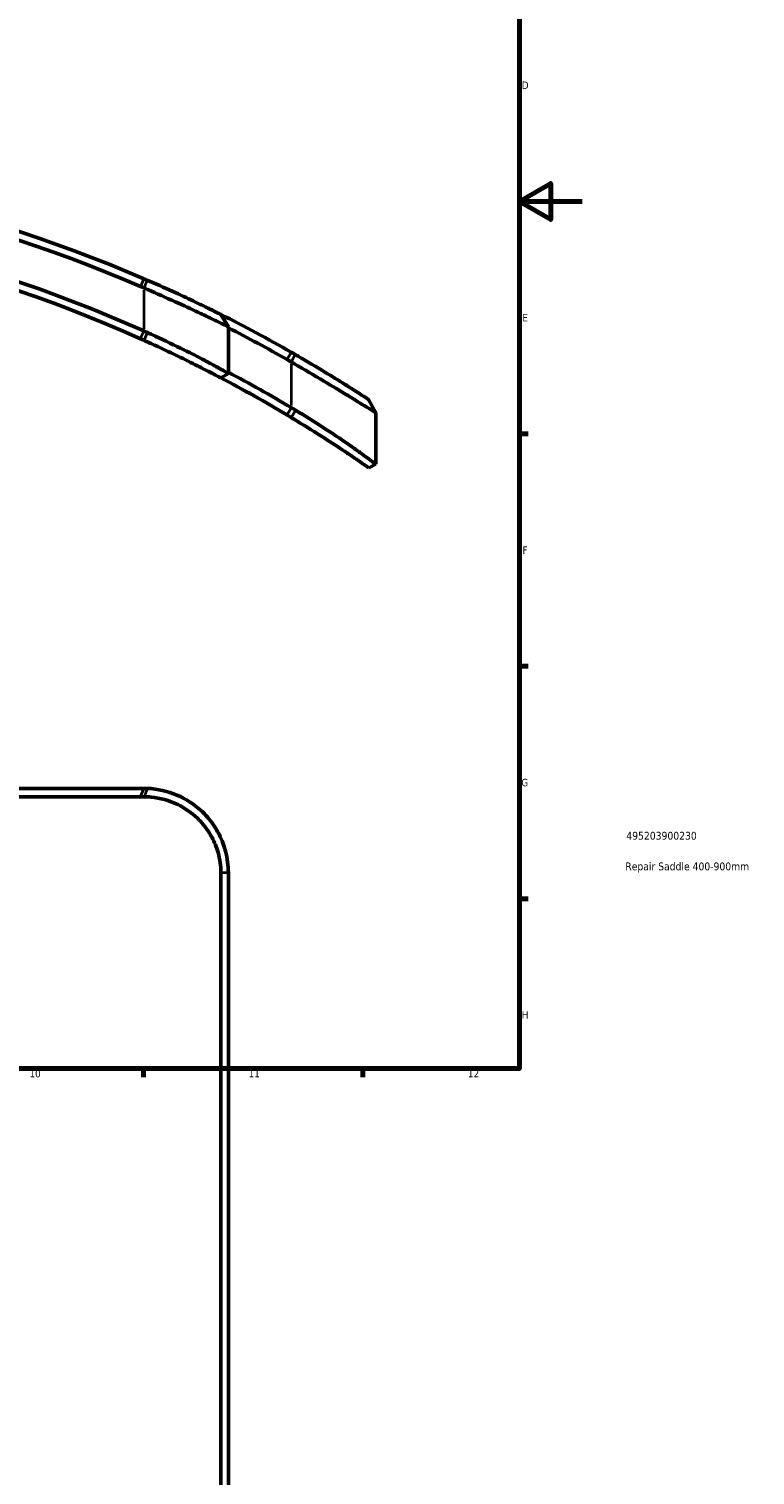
# Model space of a CAD drawing. Header units: millimetres. Extents: x -495 to 1547, y -584 to 1085.
# Tile 7 of 13: x 664 to 896, y -110 to 352. Entities that reach past the tile are written whole.
import ezdxf

# ---------------------------------------------------------------- set-up
doc = ezdxf.new("R2010")
doc.units = ezdxf.units.MM
for name, color, linetype, lineweight in [('Border (ANSI)', 7, 'Continuous', 70), ('Title (ISO)', 7, 'Continuous', 50), ('Visible (ANSI)', 7, 'Continuous', 50), ('Visible Narrow (ANSI)', 7, 'Continuous', 35)]:
    doc.layers.add(name, color=color, linetype=linetype, lineweight=lineweight)
doc.styles.add('Note Text (ANSI)', font='tahoma.ttf')
doc.styles.add('Note Text (ISO)', font='tahoma.ttf')

# ---------------------------------------------------------------- blocks, each defined once
blk = doc.blocks.new('Borders Default Border')
at = {"layer": 'Border (ANSI)'}
for p, q in [((821, 222.75), (823.8, 222.75)), ((821, 148.5), (823.8, 148.5)), ((821, 74.25), (823.8, 74.25)), ((700.83, 20), (700.83, 17.2)), ((770.92, 20), (770.92, 17.2))]:
    blk.add_line(p, q, dxfattribs=at)
at = {"layer": 'Border (ANSI)', "flags": 128}
for points in [[(20, 20), (20, 574), (821, 574), (821, 20), (20, 20)], [(841, 297), (821, 297), (831, 302.77), (831, 291.23), (821, 297)]]:
    blk.add_lwpolyline(points, dxfattribs=at)
at = {"layer": 'Border (ANSI)', "color": 5, "true_color": 0x0000ff, "char_height": 2.4, "attachment_point": 7, "style": 'Note Text (ANSI)'}
for s, insert in [('D', (821.72, 332.93)), ('E', (821.91, 258.68)), ('F', (821.98, 184.43)), ('G', (821.6, 110.13)), ('H', (821.73, 35.93)), ('10', (664.35, 17.15)), ('11', (734.43, 17.2)), ('12', (804.52, 17.2))]:
    blk.add_mtext(s, dxfattribs=dict(at, insert=insert))
blk = doc.blocks.new('Title Blocks ISO')
at = {"layer": 'Title (ISO)', "color": 232, "true_color": 0xca0064, "style": 'Note Text (ISO)'}
for tag, p in [('PART_NUMBER_001', (34.16, 73.13)), ('DESCRIPTION_001', (33.84, 63.34))]:
    blk.add_attdef(tag, p, '', height=2.5, dxfattribs=at)

msp = doc.modelspace()

# ---------------------------------------------------------------- linework, layer by layer
at = {"layer": 'Visible (ANSI)'}
for p, q in [((727.94, 256.99), (725.53, 260.9)), ((727.94, 242.09), (727.94, 256.99)), ((727.94, 242.09), (725.56, 240.66)), ((772.79, 233.69), (775.04, 229.5)), ((775.04, 213.09), (775.04, 229.5)), ((772.83, 211.94), (775.04, 213.09)), ((700.94, 109.52), (331.04, 109.52)), ((332.14, 106.82), (699.84, 106.82)), ((699.84, 106.82), (700.94, 106.82)), ((725.56, 82.52), (725.56, -121.93)), ((727.94, -119.55), (727.94, 82.52))]:
    msp.add_line(p, q, dxfattribs=at)
for radius, start, end in [(468, 66.722, 113.278), (465.3, 66.722, 113.278), (452.7, 65.8863, 114.1137), (450, 65.8863, 114.1137), (468, 60.2753, 63.4016), (465.3, 60.2753, 62.9021), (450, 59.1634, 62.2445), (452.7, 59.1634, 62.0831)]:
    msp.add_arc((515.99, -157.57), radius, start, end, dxfattribs=at)
for points, knots in [([(699.87, 269.86), (700.05, 269.78), (700.23, 269.7), (700.58, 269.55), (700.76, 269.47), (700.94, 269.39)], [-12.784484, -12.784484, -12.784484, -12.784484, -12.7264987, -12.7264987, -12.6685134, -12.6685134, -12.6685134, -12.6685134]), ([(701.92, 271.91), (701.76, 271.98), (701.59, 272.05), (701.27, 272.2), (701.1, 272.27), (700.94, 272.34)], [12.6685134, 12.6685134, 12.6685134, 12.6685134, 12.7264987, 12.7264987, 12.784484, 12.784484, 12.784484, 12.784484]), ([(700.94, 269.39), (701.68, 269.07), (702.44, 268.75), (706.14, 267.12), (709.17, 265.77), (714.56, 263.31), (716.96, 262.2), (719.01, 261.24), (719.71, 260.91), (720.37, 260.6), (721.67, 259.99), (722.29, 259.69), (723.43, 259.15), (723.95, 258.9), (725.42, 258.2), (726.23, 257.81), (727.44, 257.23), (727.8, 257.05), (727.93, 256.99), (727.94, 256.99), (727.94, 256.99)], [-12.668513, -12.668513, -12.668513, -12.668513, -12.428358, -12.428358, -11.494642, -11.494642, -10.644807, -10.644807, -10.644807, -10.356842, -10.356842, -10.068876, -10.068876, -9.794971, -9.794971, -9.233101, -9.233101, -8.629728, -8.629728, -8.50513, -8.50513, -8.50513, -8.50513]), ([(725.53, 260.9), (725.53, 260.9), (725.52, 260.91), (725.42, 260.96), (725.12, 261.1), (724.14, 261.6), (723.48, 261.93), (722.26, 262.53), (721.82, 262.74), (720.86, 263.21), (720.34, 263.46), (719.24, 264), (718.67, 264.27), (718.07, 264.56), (716.31, 265.4), (714.21, 266.39), (709.42, 268.6), (706.68, 269.83), (703.3, 271.32), (702.61, 271.62), (701.92, 271.91)], [8.50513, 8.50513, 8.50513, 8.50513, 8.629728, 8.629728, 9.233101, 9.233101, 9.794971, 9.794971, 10.068876, 10.068876, 10.356842, 10.356842, 10.644807, 10.644807, 10.644807, 11.494642, 11.494642, 12.428358, 12.428358, 12.668513, 12.668513, 12.668513, 12.668513]), ([(702.05, 255.13), (701.87, 255.21), (701.68, 255.3), (701.31, 255.46), (701.13, 255.54), (700.94, 255.63)], [0.06687333, 0.06687333, 0.06687333, 0.06687333, 0.068216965, 0.068216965, 0.069560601, 0.069560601, 0.069560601, 0.069560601]), ([(727.94, 242.09), (727.94, 242.09), (727.64, 242.26), (726.56, 242.87), (725.9, 243.23), (724.72, 243.88), (724.33, 244.09), (723.38, 244.61), (722.81, 244.92), (721.59, 245.57), (720.96, 245.9), (720.28, 246.26), (718.4, 247.24), (716.16, 248.4), (710.84, 251.03), (707.69, 252.54), (703.73, 254.37), (702.88, 254.75), (702.05, 255.13)], [-8.54036, -8.54036, -8.54036, -8.54036, -7.819179, -7.819179, -7.261841, -7.261841, -7.01845, -7.01845, -6.704503, -6.704503, -6.390556, -6.390556, -6.390556, -5.519271, -5.519271, -4.513256, -4.513256, -4.240751, -4.240751, -4.240751, -4.240751]), ([(699.84, 253.16), (700.02, 253.08), (700.21, 253), (700.57, 252.83), (700.76, 252.75), (700.94, 252.67)], [-0.069560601, -0.069560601, -0.069560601, -0.069560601, -0.068216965, -0.068216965, -0.06687333, -0.06687333, -0.06687333, -0.06687333]), ([(700.94, 252.67), (701.7, 252.33), (702.47, 251.97), (706.12, 250.31), (709.06, 248.92), (714.09, 246.49), (716.24, 245.42), (718.06, 244.51), (718.71, 244.18), (719.32, 243.87), (720.51, 243.27), (721.07, 242.99), (722, 242.51), (722.38, 242.31), (723.53, 241.71), (724.19, 241.37), (725.26, 240.81), (725.56, 240.66), (725.56, 240.66)], [4.240751, 4.240751, 4.240751, 4.240751, 4.513256, 4.513256, 5.519271, 5.519271, 6.390556, 6.390556, 6.390556, 6.704503, 6.704503, 7.01845, 7.01845, 7.261841, 7.261841, 7.819179, 7.819179, 8.54036, 8.54036, 8.54036, 8.54036]), ([(746.7, 246.51), (746.92, 246.38), (747.15, 246.25), (747.59, 246), (747.82, 245.87), (748.04, 245.74)], [-13.1964501, -13.1964501, -13.1964501, -13.1964501, -13.1196064, -13.1196064, -13.0427627, -13.0427627, -13.0427627, -13.0427627]), ([(749.29, 248.14), (749.08, 248.26), (748.87, 248.38), (748.45, 248.62), (748.25, 248.73), (748.04, 248.85)], [13.0427627, 13.0427627, 13.0427627, 13.0427627, 13.1196064, 13.1196064, 13.1964501, 13.1964501, 13.1964501, 13.1964501]), ([(748.04, 245.74), (748.37, 245.55), (748.69, 245.36), (752.16, 243.36), (755.43, 241.44), (761.09, 238.06), (763.54, 236.58), (765.67, 235.28), (766.12, 235.01), (766.55, 234.74), (767.55, 234.13), (768.12, 233.78), (769.63, 232.86), (770.52, 232.3), (772.52, 231.07), (773.48, 230.47), (774.74, 229.69), (775.04, 229.5), (775.04, 229.5)], [-13.042763, -13.042763, -13.042763, -13.042763, -12.931516, -12.931516, -11.872694, -11.872694, -10.983625, -10.983625, -10.983625, -10.797732, -10.797732, -10.539091, -10.539091, -10.094557, -10.094557, -9.420481, -9.420481, -8.770801, -8.770801, -8.770801, -8.770801]), ([(772.79, 233.69), (772.79, 233.69), (772.55, 233.84), (771.57, 234.48), (770.8, 234.99), (769.17, 236.04), (768.43, 236.51), (767.18, 237.31), (766.69, 237.62), (765.85, 238.15), (765.48, 238.39), (765.1, 238.63), (763.27, 239.78), (761.13, 241.1), (756.08, 244.17), (753.1, 245.94), (749.89, 247.79), (749.59, 247.96), (749.29, 248.14)], [8.770801, 8.770801, 8.770801, 8.770801, 9.420481, 9.420481, 10.094557, 10.094557, 10.539091, 10.539091, 10.797732, 10.797732, 10.983625, 10.983625, 10.983625, 11.872694, 11.872694, 12.931516, 12.931516, 13.042763, 13.042763, 13.042763, 13.042763]), ([(749.43, 230.3), (749.2, 230.44), (748.97, 230.58), (748.51, 230.86), (748.27, 231), (748.04, 231.13)], [-0.051361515, -0.051361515, -0.051361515, -0.051361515, -0.049568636, -0.049568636, -0.047775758, -0.047775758, -0.047775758, -0.047775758]), ([(746.66, 228.82), (746.89, 228.68), (747.12, 228.54), (747.58, 228.26), (747.81, 228.13), (748.04, 227.99)], [0.047775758, 0.047775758, 0.047775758, 0.047775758, 0.049568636, 0.049568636, 0.051361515, 0.051361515, 0.051361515, 0.051361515]), ([(748.04, 227.99), (748.64, 227.63), (749.24, 227.27), (752.76, 225.12), (755.78, 223.24), (760.96, 219.92), (763.18, 218.46), (765.08, 217.2), (765.5, 216.93), (765.9, 216.66), (766.78, 216.07), (767.26, 215.75), (768.53, 214.89), (769.29, 214.37), (770.95, 213.24), (771.72, 212.7), (772.62, 212.08), (772.83, 211.94), (772.83, 211.94)], [4.373431, 4.373431, 4.373431, 4.373431, 4.59781, 4.59781, 5.679066, 5.679066, 6.605742, 6.605742, 6.605742, 6.811179, 6.811179, 7.069081, 7.069081, 7.532419, 7.532419, 8.232673, 8.232673, 8.838054, 8.838054, 8.838054, 8.838054]), ([(775.04, 213.09), (775.04, 213.09), (774.84, 213.24), (773.96, 213.91), (773.2, 214.48), (771.55, 215.69), (770.79, 216.24), (769.5, 217.16), (769.03, 217.5), (768.14, 218.12), (767.73, 218.41), (767.31, 218.71), (765.38, 220.06), (763.1, 221.61), (757.71, 225.17), (754.52, 227.2), (750.73, 229.52), (750.08, 229.91), (749.43, 230.3)], [-8.838054, -8.838054, -8.838054, -8.838054, -8.232673, -8.232673, -7.532419, -7.532419, -7.069081, -7.069081, -6.811179, -6.811179, -6.605742, -6.605742, -6.605742, -5.679066, -5.679066, -4.59781, -4.59781, -4.373431, -4.373431, -4.373431, -4.373431]), ([(702.05, 109.5), (701.87, 109.5), (701.68, 109.51), (701.31, 109.52), (701.13, 109.52), (700.94, 109.52)], [0.06687333, 0.06687333, 0.06687333, 0.06687333, 0.068216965, 0.068216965, 0.069560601, 0.069560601, 0.069560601, 0.069560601]), ([(700.94, 106.82), (701.7, 106.82), (702.47, 106.78), (706.12, 106.44), (709.06, 105.64), (714.09, 103.2), (716.24, 101.7), (718.06, 99.96), (718.71, 99.33), (719.32, 98.68), (720.51, 97.27), (721.07, 96.51), (722, 95.1), (722.38, 94.46), (723.53, 92.29), (724.19, 90.67), (725.26, 86.87), (725.56, 84.65), (725.56, 82.52)], [4.240751, 4.240751, 4.240751, 4.240751, 4.513256, 4.513256, 5.519271, 5.519271, 6.390556, 6.390556, 6.390556, 6.704503, 6.704503, 7.01845, 7.01845, 7.261841, 7.261841, 7.819179, 7.819179, 8.54036, 8.54036, 8.54036, 8.54036]), ([(727.94, 82.52), (727.94, 84.79), (727.64, 87.16), (726.56, 91.24), (725.9, 92.98), (724.72, 95.33), (724.33, 96.03), (723.38, 97.56), (722.81, 98.39), (721.59, 99.94), (720.96, 100.66), (720.28, 101.36), (718.4, 103.29), (716.16, 105), (710.84, 107.84), (707.69, 108.85), (703.73, 109.39), (702.88, 109.46), (702.05, 109.5)], [-8.54036, -8.54036, -8.54036, -8.54036, -7.819179, -7.819179, -7.261841, -7.261841, -7.01845, -7.01845, -6.704503, -6.704503, -6.390556, -6.390556, -6.390556, -5.519271, -5.519271, -4.513256, -4.513256, -4.240751, -4.240751, -4.240751, -4.240751])]:
    msp.add_open_spline(points, degree=3, knots=knots, dxfattribs=at)
at = {"layer": 'Visible Narrow (ANSI)'}
for p, q in [((699.93, 269.98), (700.89, 272.21)), ((700.94, 268.71), (700.94, 256.32)), ((701.87, 271.79), (700.99, 269.52)), ((699.89, 253.29), (700.89, 255.5)), ((702, 255.01), (701, 252.79)), ((746.77, 246.62), (747.97, 248.73)), ((748.04, 245.01), (748.04, 231.86)), ((749.22, 248.02), (748.1, 245.86)), ((746.73, 228.93), (747.97, 231.02)), ((749.36, 230.18), (748.11, 228.1)), ((699.89, 106.95), (700.89, 109.38)), ((702, 109.36), (701, 106.95)), ((727.82, 82.52), (725.67, 82.52))]:
    msp.add_line(p, q, dxfattribs=at)

# ---------------------------------------------------------------- block references
msp.add_blockref('Borders Default Border', (0, 0))
msp.add_blockref('Title Blocks ISO', (821, 20)).add_auto_attribs({'PART_NUMBER_001': '495203900230', 'DESCRIPTION_001': 'Repair Saddle 400-900mm'})

doc.saveas('drawing.dxf')
